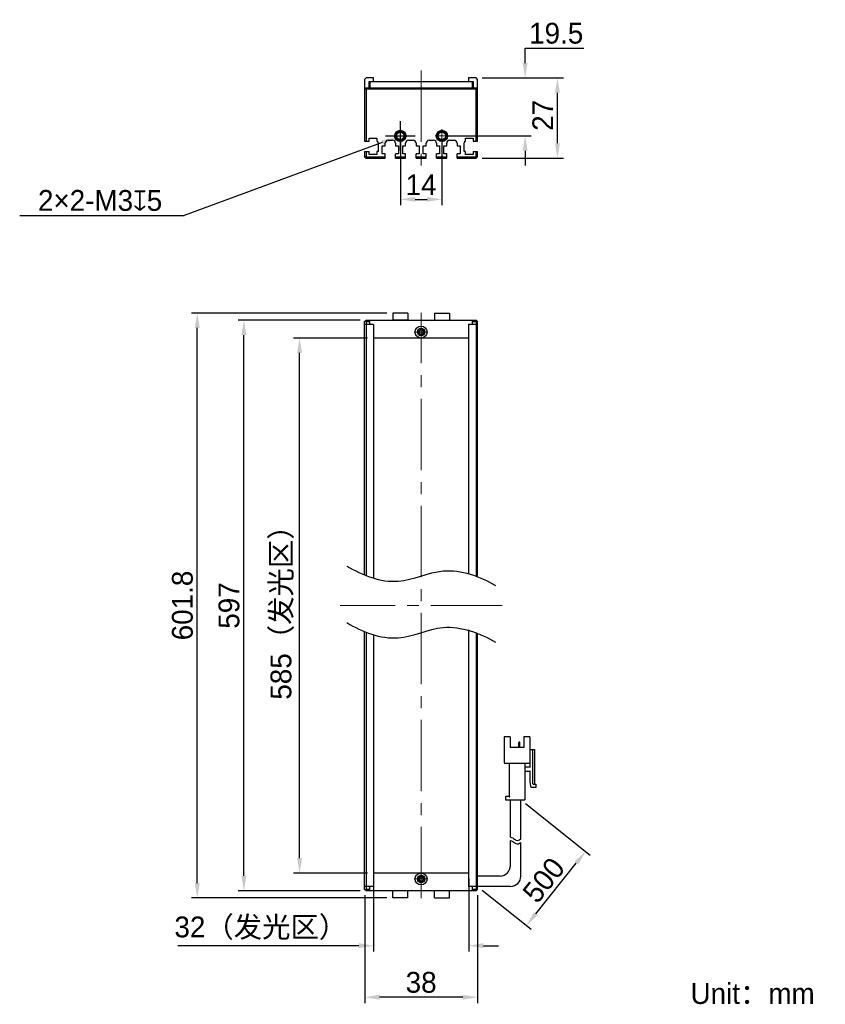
# Model space of a CAD drawing. Header units: millimetres. Extents: x 59 to 195, y 71 to 237.
import ezdxf

# ---------------------------------------------------------------- set-up
doc = ezdxf.new("R2010")
doc.units = ezdxf.units.MM
doc.header["$PDSIZE"] = -5
doc.linetypes.add('点画线', pattern=[18, 12, -2, 2, -2])
for name, color, linetype, lineweight in [('中心线层', 1, '点画线', 18), ('标注', 3, 'Continuous', 25), ('粗实线', 7, 'Continuous', 30), ('粗实线层', 7, 'Continuous', 35)]:
    doc.layers.add(name, color=color, linetype=linetype, lineweight=lineweight)
doc.styles.add('标准', font='txt', dxfattribs={"width": 0.667})
doc.dimstyles.new('CST Standard', dxfattribs={"dimtxt": 3.5, "dimasz": 2.5, "dimexe": 1, "dimexo": 1, "dimgap": 0.6, "dimtad": 1, "dimtoh": 1, "dimdsep": 46, "dimtxsty": 'Standard', "dimcen": -2.5, "dimdle": 5, "dimadec": 0, "dimazin": 2, "dimtfac": 1, "dimtofl": 0, "dimtmove": 0, "dimatfit": 0, "dimfxl": 1, "dimtolj": 1, "dimarcsym": 0})

# ---------------------------------------------------------------- blocks, each defined once
blk = doc.blocks.new('*X1')
at = {"layer": 'Defpoints', "color": 0}
for p in [(106.54, 183), (118.99, 183), (118.99, 93)]:
    blk.add_point(p, dxfattribs=at)
at = {"layer": '标注', "color": 0, "linetype": 'Continuous', "lineweight": -2, "ltscale": 3}
for p, q in [((117.99, 183), (105.54, 183)), ((117.99, 93), (105.54, 93))]:
    blk.add_line(p, q, dxfattribs=at)
at = {"layer": '标注', "color": 9, "linetype": 'Continuous', "lineweight": -2, "ltscale": 3}
blk.add_line((106.54, 95.5), (106.54, 180.5), dxfattribs=at)
at = {"layer": '标注', "color": 9}
for points in [[(106.96, 180.5), (106.13, 180.5), (106.54, 183)], [(106.13, 95.5), (106.96, 95.5), (106.54, 93)]]:
    blk.add_solid(points, dxfattribs=at)
at = {"layer": '标注', "color": 7, "insert": (103.63, 138), "char_height": 3.5, "attachment_point": 5, "rotation": 90}
blk.add_mtext('\\A1;{\\fFZLanTingHei-R-GBK|b0|i0|c134|p2;585（发光区）}', dxfattribs=at)
blk = doc.blocks.new('*X2')
at = {"layer": 'Defpoints', "color": 0}
for p in [(97.18, 186), (117.74, 186), (117.74, 90)]:
    blk.add_point(p, dxfattribs=at)
at = {"layer": '标注', "color": 0, "linetype": 'Continuous', "lineweight": -2, "ltscale": 3}
for p, q in [((116.74, 186), (96.18, 186)), ((116.74, 90), (96.18, 90))]:
    blk.add_line(p, q, dxfattribs=at)
at = {"layer": '标注', "color": 9, "linetype": 'Continuous', "lineweight": -2, "ltscale": 3}
blk.add_line((97.18, 92.5), (97.18, 183.5), dxfattribs=at)
at = {"layer": '标注', "color": 9}
for points in [[(97.59, 183.5), (96.76, 183.5), (97.18, 186)], [(96.76, 92.5), (97.59, 92.5), (97.18, 90)]]:
    blk.add_solid(points, dxfattribs=at)
at = {"layer": '标注', "color": 7, "insert": (94.68, 138), "char_height": 3.5, "attachment_point": 5, "rotation": 90}
blk.add_mtext('\\A1;{\\fFZLanTingHei-R-GBK|b0|i0|c134|p2;597}', dxfattribs=at)
blk = doc.blocks.new('*X3')
at = {"layer": 'Defpoints', "color": 0}
for p in [(118.99, 93), (134.99, 93), (118.99, 80.78)]:
    blk.add_point(p, dxfattribs=at)
at = {"layer": '标注', "color": 0, "linetype": 'Continuous', "lineweight": -2, "ltscale": 3}
for p, q in [((118.99, 92), (118.99, 79.78)), ((134.99, 92), (134.99, 79.78))]:
    blk.add_line(p, q, dxfattribs=at)
at = {"layer": '标注', "color": 9, "linetype": 'Continuous', "lineweight": -2, "ltscale": 3}
for p, q in [((116.49, 80.78), (86.05, 80.78)), ((137.49, 80.78), (139.99, 80.78))]:
    blk.add_line(p, q, dxfattribs=at)
at = {"layer": '标注', "color": 9}
for points in [[(116.49, 80.36), (116.49, 81.2), (118.99, 80.78)], [(137.49, 81.2), (137.49, 80.36), (134.99, 80.78)]]:
    blk.add_solid(points, dxfattribs=at)
at = {"layer": '标注', "color": 7, "insert": (100.02, 83.7), "char_height": 3.5, "attachment_point": 5}
blk.add_mtext('\\A1;\\A1;{\\fFZLanTingHei-R-GBK|b0|i0|c134|p2;32（发光区）}', dxfattribs=at)
blk = doc.blocks.new('*X4')
at = {"layer": 'Defpoints', "color": 0}
for p in [(117.49, 90.25), (136.49, 90.25), (117.49, 72.11)]:
    blk.add_point(p, dxfattribs=at)
at = {"layer": '标注', "color": 0, "linetype": 'Continuous', "lineweight": -2, "ltscale": 3}
for p, q in [((117.49, 89.25), (117.49, 71.11)), ((136.49, 89.25), (136.49, 71.11))]:
    blk.add_line(p, q, dxfattribs=at)
at = {"layer": '标注', "color": 9, "linetype": 'Continuous', "lineweight": -2, "ltscale": 3}
blk.add_line((133.99, 72.11), (119.99, 72.11), dxfattribs=at)
at = {"layer": '标注', "color": 9}
for points in [[(119.99, 72.52), (119.99, 71.69), (117.49, 72.11)], [(133.99, 71.69), (133.99, 72.52), (136.49, 72.11)]]:
    blk.add_solid(points, dxfattribs=at)
at = {"layer": '标注', "color": 7, "insert": (126.99, 74.59), "char_height": 3.5, "attachment_point": 5}
blk.add_mtext('\\A1;\\A1;{\\fFZLanTingHei-R-GBK|b0|i0|c134|p2;38}', dxfattribs=at)
blk = doc.blocks.new('*X5')
at = {"layer": 'Defpoints', "color": 0}
for p in [(123.49, 217), (130.49, 217), (130.49, 206.32)]:
    blk.add_point(p, dxfattribs=at)
at = {"layer": '标注', "color": 0, "linetype": 'Continuous', "lineweight": -2, "ltscale": 3}
for p, q in [((123.49, 216), (123.49, 205.32)), ((130.49, 216), (130.49, 205.32))]:
    blk.add_line(p, q, dxfattribs=at)
at = {"layer": '标注', "color": 9, "linetype": 'Continuous', "lineweight": -2, "ltscale": 3}
blk.add_line((125.99, 206.32), (127.99, 206.32), dxfattribs=at)
at = {"layer": '标注', "color": 9}
for points in [[(125.99, 206.74), (125.99, 205.91), (123.49, 206.32)], [(127.99, 205.91), (127.99, 206.74), (130.49, 206.32)]]:
    blk.add_solid(points, dxfattribs=at)
at = {"layer": '标注', "color": 7, "insert": (126.99, 208.78), "char_height": 3.5, "attachment_point": 5}
blk.add_mtext('\\A1;\\A1;{\\fFZLanTingHei-R-GBK|b0|i0|c134|p2;14}', dxfattribs=at)
blk = doc.blocks.new('*X6')
at = {"layer": 'Defpoints', "color": 0}
for p in [(136.24, 226.75), (144.49, 226.75), (130.49, 217)]:
    blk.add_point(p, dxfattribs=at)
at = {"layer": '标注', "color": 9, "linetype": 'Continuous', "lineweight": -2, "ltscale": 3}
for p, q in [((144.49, 231.75), (154.34, 231.75)), ((144.49, 229.25), (144.49, 231.75)), ((144.49, 214.5), (144.49, 212))]:
    blk.add_line(p, q, dxfattribs=at)
at = {"layer": '标注', "color": 0, "linetype": 'Continuous', "lineweight": -2, "ltscale": 3}
for p, q in [((137.24, 226.75), (145.49, 226.75)), ((131.49, 217), (145.49, 217))]:
    blk.add_line(p, q, dxfattribs=at)
at = {"layer": '标注', "color": 9}
for points in [[(144.07, 229.25), (144.9, 229.25), (144.49, 226.75)], [(144.9, 214.5), (144.07, 214.5), (144.49, 217)]]:
    blk.add_solid(points, dxfattribs=at)
at = {"layer": '标注', "color": 7, "insert": (149.71, 234.25), "char_height": 3.5, "attachment_point": 5}
blk.add_mtext('\\A1;\\A1;{\\fFZLanTingHei-R-GBK|b0|i0|c134|p2;19.5}', dxfattribs=at)
blk = doc.blocks.new('*X7')
at = {"layer": 'Defpoints', "color": 0}
for p in [(89.33, 187.2), (122.24, 187.2), (122.24, 88.8)]:
    blk.add_point(p, dxfattribs=at)
at = {"layer": '标注', "color": 0, "linetype": 'Continuous', "lineweight": -2, "ltscale": 3}
for p, q in [((121.24, 187.2), (88.33, 187.2)), ((121.24, 88.8), (88.33, 88.8))]:
    blk.add_line(p, q, dxfattribs=at)
at = {"layer": '标注', "color": 9, "linetype": 'Continuous', "lineweight": -2, "ltscale": 3}
blk.add_line((89.33, 91.3), (89.33, 184.7), dxfattribs=at)
at = {"layer": '标注', "color": 9}
for points in [[(89.75, 184.7), (88.91, 184.7), (89.33, 187.2)], [(88.91, 91.3), (89.75, 91.3), (89.33, 88.8)]]:
    blk.add_solid(points, dxfattribs=at)
at = {"layer": '标注', "color": 7, "insert": (86.84, 138), "char_height": 3.5, "attachment_point": 5, "rotation": 90}
blk.add_mtext('\\A1;{\\fFZLanTingHei-R-GBK|b0|i0|c134|p2;601.8}', dxfattribs=at)
blk = doc.blocks.new('*X8')
at = {"layer": 'Defpoints', "color": 0}
for p in [(124.19, 217.26), (122.78, 216.74)]:
    blk.add_point(p, dxfattribs=at)
at = {"layer": '标注', "color": 0, "linetype": 'Continuous', "ltscale": 3}
for p, q in [((123.49, 214.5), (123.49, 219.5)), ((120.99, 217), (125.99, 217))]:
    blk.add_line(p, q, dxfattribs=at)
at = {"layer": '标注', "color": 9, "linetype": 'Continuous', "lineweight": -2, "ltscale": 3}
for p in [(120.44, 215.88), (59.45, 203.63)]:
    blk.add_line(p, (87.11, 203.63), dxfattribs=at)
at = {"layer": '标注', "color": 9}
blk.add_solid([(120.58, 215.49), (120.29, 216.27), (122.78, 216.74)], dxfattribs=at)
at = {"layer": '标注', "color": 7, "insert": (72.98, 206.12), "char_height": 3.5, "attachment_point": 5}
blk.add_mtext('\\A1;\\A1;{\\fFZLanTingHei-R-GBK|b0|i0|c134|p2;2×2-M3\\Fgdt.shx|c168;x\\fFZLanTingHei-R-GBK|b0|i0|c134|p2;5\\P}', dxfattribs=at)
blk = doc.blocks.new('*X9')
at = {"layer": 'Defpoints', "color": 0}
for p in [(143.76, 105.33), (154.66, 96.62), (136.49, 90.75)]:
    blk.add_point(p, dxfattribs=at)
at = {"layer": '标注', "color": 0, "linetype": 'Continuous', "lineweight": -2, "ltscale": 3}
for p, q in [((144.54, 104.71), (155.44, 95.99)), ((137.27, 90.12), (145.48, 83.55))]:
    blk.add_line(p, q, dxfattribs=at)
at = {"layer": '标注', "color": 9, "linetype": 'Continuous', "lineweight": -2, "ltscale": 3}
blk.add_line((146.26, 86.13), (153.09, 94.67), dxfattribs=at)
at = {"layer": '标注', "color": 9}
for points in [[(153.42, 94.41), (152.77, 94.93), (154.66, 96.62)], [(145.94, 86.39), (146.59, 85.87), (144.7, 84.18)]]:
    blk.add_solid(points, dxfattribs=at)
at = {"layer": '标注', "color": 7, "insert": (147.62, 91.8), "char_height": 3.5, "attachment_point": 5, "rotation": 51.3402}
blk.add_mtext('\\A1;{\\fFZLanTingHei-R-GBK|b0|i0|c134|p2;500}', dxfattribs=at)
blk = doc.blocks.new('*X10')
at = {"layer": 'Defpoints', "color": 0}
for p in [(136.24, 226.75), (149.92, 226.75), (136.24, 213.25)]:
    blk.add_point(p, dxfattribs=at)
at = {"layer": '标注', "color": 0, "linetype": 'Continuous', "lineweight": -2, "ltscale": 3}
for p, q in [((137.24, 226.75), (150.92, 226.75)), ((137.24, 213.25), (150.92, 213.25))]:
    blk.add_line(p, q, dxfattribs=at)
at = {"layer": '标注', "color": 9, "linetype": 'Continuous', "lineweight": -2, "ltscale": 3}
blk.add_line((149.92, 215.75), (149.92, 224.25), dxfattribs=at)
at = {"layer": '标注', "color": 9}
for points in [[(150.34, 224.25), (149.51, 224.25), (149.92, 226.75)], [(149.51, 215.75), (150.34, 215.75), (149.92, 213.25)]]:
    blk.add_solid(points, dxfattribs=at)
at = {"layer": '标注', "color": 7, "insert": (147.45, 220.46), "char_height": 3.5, "attachment_point": 5, "rotation": 90}
blk.add_mtext('\\A1;\\A1;{\\fFZLanTingHei-R-GBK|b0|i0|c134|p2;27}', dxfattribs=at)

msp = doc.modelspace()

# ---------------------------------------------------------------- linework, layer by layer
at = {"layer": '中心线层', "color": 0}
for p, q in [((126.9854, 228.0025), (126.9854, 212.0066)), ((124.6267, 217.0025), (122.3442, 217.0025)), ((124.6267, 217.0025), (122.7604, 217.0025)), ((123.4854, 215.8612), (123.4854, 218.1438)), ((131.6267, 217.0025), (129.3442, 217.0025)), ((131.6267, 217.0025), (129.7604, 217.0025)), ((130.4854, 215.8612), (130.4854, 218.1438)), ((126.9854, 88.7491), (126.9854, 187.2491)), ((128.1267, 183.9991), (125.8442, 183.9991)), ((126.9854, 185.1404), (126.9854, 183.2741)), ((126.9854, 185.1404), (126.9854, 182.8578)), ((140.6137, 137.9991), (113.3571, 137.9991)), ((126.9854, 93.1404), (126.9854, 91.2741)), ((126.9854, 93.1404), (126.9854, 90.8578)), ((128.1267, 91.9991), (125.8442, 91.9991))]:
    msp.add_line(p, q, dxfattribs=at)
at = {"layer": '粗实线', "color": 0, "ltscale": 3}
for p, q in [((117.7354, 226.7525), (117.4854, 226.5025)), ((117.4854, 226.5025), (117.4854, 216.1025)), ((118.9854, 226.7525), (117.7354, 226.7525)), ((118.2354, 225.1025), (118.2354, 226.1525)), ((118.2354, 226.1525), (118.9854, 226.1525)), ((118.3354, 226.1025), (118.3354, 225.1025)), ((135.6354, 226.1025), (118.3354, 226.1025)), ((118.9854, 226.1525), (118.9854, 226.7525)), ((136.2354, 226.7525), (134.9854, 226.7525)), ((134.9854, 226.7525), (134.9854, 226.1525)), ((134.9854, 226.1525), (135.7354, 226.1525)), ((135.6354, 225.1025), (135.6354, 226.1025)), ((135.7354, 226.1525), (135.7354, 225.1012)), ((136.4854, 226.5025), (136.2354, 226.7525)), ((136.4854, 216.1025), (136.4854, 226.5025)), ((117.4854, 224.8525), (117.7354, 225.1025)), ((117.7354, 224.8525), (117.6104, 224.9775)), ((117.7354, 225.1025), (136.2354, 225.1025)), ((117.7354, 224.8525), (117.7354, 216.1025)), ((136.2354, 224.8525), (117.7354, 224.8525)), ((136.2354, 225.1025), (136.4854, 224.8525)), ((136.2354, 224.8525), (136.3604, 224.9775)), ((136.2354, 216.1025), (136.2354, 224.8525)), ((117.4854, 216.1025), (118.2354, 216.1025)), ((118.2354, 216.1025), (118.2354, 216.6025)), ((118.2354, 216.6025), (119.5354, 216.6025)), ((119.5354, 216.6025), (119.5354, 216.1025)), ((119.7354, 215.8575), (119.7354, 214.3525)), ((120.9354, 215.3025), (120.9354, 215.7525)), ((121.4354, 216.2525), (122.1854, 216.2525)), ((122.6854, 215.7525), (122.6854, 215.3025)), ((124.3854, 215.3025), (124.3854, 215.7525)), ((124.8854, 216.2525), (125.6354, 216.2525)), ((126.1354, 215.7525), (126.1354, 215.3025)), ((127.8354, 215.3025), (127.8354, 215.7525)), ((128.3354, 216.2525), (129.0854, 216.2525)), ((129.5854, 215.7525), (129.5854, 215.3025)), ((131.2854, 215.3025), (131.2854, 215.7525)), ((131.7854, 216.2525), (132.5354, 216.2525)), ((133.0354, 215.7525), (133.0354, 215.3025)), ((134.2354, 214.3525), (134.2354, 215.8575)), ((134.4354, 216.6025), (135.7354, 216.6025)), ((134.4354, 216.1025), (134.4354, 216.6025)), ((135.7354, 216.6025), (135.7354, 216.1025)), ((135.7354, 216.1025), (136.4854, 216.1025)), ((117.4854, 214.3525), (117.4854, 213.5025)), ((117.4854, 214.3525), (118.2354, 214.3525)), ((117.7354, 214.3525), (117.7354, 213.606)), ((118.2354, 213.8525), (118.2354, 214.3525)), ((119.5354, 213.8525), (118.2354, 213.8525)), ((119.5354, 214.3525), (119.5354, 213.8525)), ((119.7354, 214.3525), (119.5354, 214.3525)), ((120.4354, 214.0025), (120.4354, 215.3025)), ((120.4354, 215.3025), (120.9354, 215.3025)), ((120.9354, 214.0025), (120.4354, 214.0025)), ((120.9354, 213.2525), (120.9354, 214.0025)), ((122.6854, 215.3025), (123.1854, 215.3025)), ((123.1854, 214.0025), (122.6854, 214.0025)), ((122.6854, 213.2525), (122.6854, 214.0025)), ((123.1854, 215.3025), (123.1854, 214.0025)), ((123.8854, 215.3025), (124.3854, 215.3025)), ((123.8854, 214.0025), (123.8854, 215.3025)), ((124.3854, 214.0025), (123.8854, 214.0025)), ((124.3854, 213.2525), (124.3854, 214.0025)), ((126.1354, 215.3025), (126.6354, 215.3025)), ((126.6354, 214.0025), (126.1354, 214.0025)), ((126.1354, 213.2525), (126.1354, 214.0025)), ((126.6354, 215.3025), (126.6354, 214.0025)), ((127.3354, 215.3025), (127.8354, 215.3025)), ((127.3354, 214.0025), (127.3354, 215.3025)), ((127.8354, 214.0025), (127.3354, 214.0025)), ((127.8354, 213.2525), (127.8354, 214.0025)), ((129.5854, 215.3025), (130.0854, 215.3025)), ((130.0854, 214.0025), (129.5854, 214.0025)), ((129.5854, 213.2525), (129.5854, 214.0025)), ((130.0854, 215.3025), (130.0854, 214.0025)), ((130.7854, 215.3025), (131.2854, 215.3025)), ((130.7854, 214.0025), (130.7854, 215.3025)), ((131.2854, 214.0025), (130.7854, 214.0025)), ((131.2854, 213.2525), (131.2854, 214.0025)), ((133.0354, 215.3025), (133.5354, 215.3025)), ((133.5354, 214.0025), (133.0354, 214.0025)), ((133.0354, 213.2525), (133.0354, 214.0025)), ((133.5354, 215.3025), (133.5354, 214.0025)), ((134.4354, 214.3525), (134.2354, 214.3525)), ((134.4354, 213.8525), (134.4354, 214.3525)), ((135.7354, 213.8525), (134.4354, 213.8525)), ((135.7354, 214.3525), (136.4854, 214.3525)), ((135.7354, 214.3525), (135.7354, 213.8525)), ((136.2354, 213.606), (136.2354, 214.3525)), ((136.4854, 213.5025), (136.4854, 214.3525)), ((117.4854, 213.5025), (117.7354, 213.606)), ((117.4854, 213.5025), (117.7354, 213.2525)), ((117.7354, 213.606), (117.839, 213.5025)), ((117.7354, 213.2525), (117.839, 213.5025)), ((117.7354, 213.2525), (120.9354, 213.2525)), ((117.839, 213.5025), (120.9354, 213.5025)), ((122.6854, 213.5025), (124.3854, 213.5025)), ((122.6854, 213.2525), (124.3854, 213.2525)), ((126.1354, 213.5025), (127.8354, 213.5025)), ((126.1354, 213.2525), (127.8354, 213.2525)), ((129.5854, 213.5025), (131.2854, 213.5025)), ((129.5854, 213.2525), (131.2854, 213.2525)), ((133.0354, 213.5025), (136.1319, 213.5025)), ((133.0354, 213.2525), (136.2354, 213.2525)), ((136.1319, 213.5025), (136.2354, 213.606)), ((136.2354, 213.2525), (136.1319, 213.5025)), ((136.4854, 213.5025), (136.2354, 213.606)), ((136.2354, 213.2525), (136.4854, 213.5025)), ((122.2352, 187.1991), (122.2352, 185.9991)), ((124.7352, 187.1991), (122.2352, 187.1991)), ((124.7352, 187.1991), (124.7352, 185.9991)), ((129.2352, 187.1991), (129.2352, 185.9991)), ((129.2352, 187.1991), (131.7352, 187.1991)), ((131.7352, 187.1991), (131.7352, 185.9991)), ((117.4854, 185.7491), (117.7354, 185.9991)), ((117.4854, 143.0895), (117.4854, 185.7491)), ((117.6104, 185.8741), (117.7354, 185.7491)), ((117.7354, 185.9991), (136.2354, 185.9991)), ((117.7354, 185.7491), (118.3354, 185.7491)), ((117.7354, 185.7491), (117.7354, 142.9852)), ((118.3354, 185.2491), (118.3354, 185.9991)), ((124.7352, 185.9991), (122.2352, 185.9991)), ((135.6354, 185.2491), (135.6354, 185.9991)), ((135.6354, 185.7491), (136.2354, 185.7491)), ((136.4854, 185.7491), (136.2354, 185.9991)), ((136.2354, 185.7491), (136.3604, 185.8741)), ((136.2354, 185.7491), (136.2354, 142.9787)), ((136.4854, 142.8779), (136.4854, 185.7491)), ((118.9854, 185.2491), (117.4854, 185.2491)), ((118.9854, 185.2491), (118.9854, 142.5316)), ((136.4854, 185.2491), (134.9854, 185.2491)), ((134.9854, 185.2491), (134.9854, 143.4175)), ((134.9854, 182.9991), (118.9854, 182.9991)), ((117.4854, 90.2491), (117.4854, 133.5618)), ((117.7354, 133.4575), (117.7354, 90.2491)), ((118.9854, 133.0039), (118.9854, 90.7491)), ((134.9854, 133.8899), (134.9854, 90.7491)), ((136.2354, 133.4511), (136.2355, 90.2491)), ((136.4854, 90.2491), (136.4854, 133.3502)), ((141.9547, 115.8908), (140.9631, 115.8908)), ((140.9631, 115.8908), (140.9631, 111.5741)), ((141.9547, 115.8908), (141.9547, 114.1408)), ((143.4127, 114.1408), (143.4127, 114.9458)), ((143.5589, 115.0041), (143.471, 115.0041)), ((143.6172, 114.1408), (143.6172, 114.9458)), ((145.2797, 115.8908), (144.2881, 115.8908)), ((144.2881, 115.8908), (144.2881, 114.1408)), ((145.2797, 115.8908), (145.2797, 111.5741)), ((144.2881, 114.1408), (141.9547, 114.1408)), ((145.2797, 113.7908), (146.0381, 113.7908)), ((145.3381, 113.0908), (145.2797, 113.0908)), ((145.3381, 110.7574), (145.3381, 113.7908)), ((145.7464, 113.7908), (145.7464, 108.0741)), ((146.0381, 113.7908), (146.0381, 107.9574)), ((141.0797, 111.4574), (145.1631, 111.4574)), ((141.7797, 111.3408), (141.7797, 105.9158)), ((144.4631, 111.3408), (144.4631, 105.3324)), ((144.5797, 110.8741), (145.3381, 110.8741)), ((145.3381, 110.0574), (144.5797, 110.0574)), ((145.3381, 108.3074), (145.3381, 110.1741)), ((145.5131, 107.3741), (145.3381, 108.3074)), ((145.8631, 107.9574), (146.2714, 107.9574)), ((146.2714, 107.9574), (146.2714, 107.3741)), ((146.2714, 107.3741), (145.5131, 107.3741)), ((141.1964, 105.7991), (141.1964, 105.3324)), ((141.1964, 105.3324), (144.4631, 105.3324)), ((141.3131, 105.9158), (141.7797, 105.9158)), ((142.0131, 99.0551), (142.0131, 105.3324)), ((143.7631, 98.7359), (143.7631, 105.3324)), ((142.0131, 94.2491), (142.0131, 98.4566)), ((143.7631, 92.4991), (143.7631, 98.1374)), ((134.9854, 92.9991), (118.9854, 92.9991)), ((140.2631, 92.4991), (136.4854, 92.4991)), ((118.9854, 90.7491), (117.4854, 90.7491)), ((117.7354, 89.9991), (117.4854, 90.2491)), ((117.7354, 90.2491), (117.6104, 90.1241)), ((118.3354, 90.2491), (117.7354, 90.2491)), ((136.2354, 89.9991), (117.7354, 89.9991)), ((118.3354, 89.9991), (118.3354, 90.7491)), ((122.2352, 88.7991), (122.2352, 89.9991)), ((124.7352, 88.7991), (124.7352, 89.9991)), ((129.2352, 88.7991), (129.2352, 89.9991)), ((131.7352, 88.7991), (131.7352, 89.9991)), ((136.4854, 90.7491), (134.9854, 90.7491)), ((135.6354, 89.9991), (135.6354, 90.7491)), ((136.2355, 90.2491), (135.6354, 90.2491)), ((136.4854, 90.2491), (136.2354, 89.9991)), ((136.3604, 90.1241), (136.2355, 90.2491)), ((142.0131, 90.7491), (136.4854, 90.7491)), ((124.7352, 88.7991), (122.2352, 88.7991)), ((129.2352, 88.7991), (131.7352, 88.7991))]:
    msp.add_line(p, q, dxfattribs=at)
for centre, radius in [((123.4854, 217.0025), 0.95), ((123.4854, 217.0025), 0.8), ((123.4854, 217.0025), 0.625), ((130.4854, 217.0025), 0.95), ((130.4854, 217.0025), 0.8), ((130.4854, 217.0025), 0.625), ((126.9856, 183.9991), 1), ((126.9853, 183.9991), 0.625), ((126.9854, 183.9991), 0.4), ((126.9852, 91.9991), 1), ((126.9855, 91.9991), 0.625), ((126.9854, 91.9991), 0.4)]:
    msp.add_circle(centre, radius, dxfattribs=at)
for centre, radius, start, end in [((123.4854, 217.0025), 0.75, 255, 195), ((130.4854, 217.0025), 0.75, 255, 195), ((119.4854, 215.8575), 0.25, 0, 78.463041), ((121.4354, 215.7525), 0.5, 90, 180), ((122.1854, 215.7525), 0.5, 360, 90), ((124.8854, 215.7525), 0.5, 90, 180), ((125.6354, 215.7525), 0.5, 0, 90), ((128.3354, 215.7525), 0.5, 90, 180), ((129.0854, 215.7525), 0.5, 0, 90), ((131.7854, 215.7525), 0.5, 90, 180), ((132.5354, 215.7525), 0.5, 0, 90), ((134.4854, 215.8575), 0.25, 101.536959, 180), ((126.9854, 183.9991), 0.5, 165, 105), ((126.9856, 183.9991), 0.3667, 25.932154, 154.217671), ((126.9856, 183.9991), 0.3667, 205.782329, 334.067846), ((143.471, 114.9458), 0.0583, 90, 180), ((143.5589, 114.9458), 0.0583, 0, 90), ((141.0797, 111.5741), 0.1167, 180, 270), ((141.6631, 111.3408), 0.1167, 0, 90), ((144.5797, 111.3408), 0.1167, 90, 180), ((144.5797, 110.9908), 0.1167, 180, 270), ((145.1631, 111.5741), 0.1167, 270, 0), ((144.5797, 109.9408), 0.1167, 90, 180), ((145.8631, 108.0741), 0.1167, 180, 270), ((141.3131, 105.7991), 0.1167, 90, 180), ((140.2631, 94.2491), 1.75, 270, 0), ((126.9854, 91.9991), 0.5, 345, 285), ((126.9852, 91.9991), 0.3667, 25.782329, 154.067846), ((126.9852, 91.9991), 0.3667, 205.932154, 334.217671), ((142.0131, 92.4991), 1.75, 270, 360)]:
    msp.add_arc(centre, radius, start, end, dxfattribs=at)
for points, knots in [([(126.6554, 184.1586), (126.6435, 184.134), (126.6275, 184.0811), (126.6225, 184.0264), (126.6225, 183.9991)], [0, 0, 0, 0, 508.02625036, 1016.53916722, 1016.53916722, 1016.53916722, 1016.53916722]), ([(126.6225, 183.9991), (126.6225, 183.9718), (126.6275, 183.9171), (126.6435, 183.8642), (126.6554, 183.8396)], [0, 0, 0, 0, 508.12170318, 1015.7643936, 1015.7643936, 1015.7643936, 1015.7643936]), ([(127.3486, 183.9991), (127.3486, 184.0266), (127.3436, 184.0815), (127.3274, 184.1348), (127.3154, 184.1594)], [0, 0, 0, 0, 509.04444067, 1017.59828765, 1017.59828765, 1017.59828765, 1017.59828765]), ([(127.3154, 183.8387), (127.3274, 183.8634), (127.3436, 183.9166), (127.3486, 183.9716), (127.3486, 183.9991)], [0, 0, 0, 0, 508.16215766, 1016.82215938, 1016.82215938, 1016.82215938, 1016.82215938]), ([(114.5125, 144.6434), (117.0677, 143.076), (122.8558, 140.8118), (131.0272, 145.1079), (136.8732, 142.9083), (139.4926, 141.3607)], [0, 0, 0, 0, 8.99301432, 16.75348973, 25.88072931, 25.88072931, 25.88072931, 25.88072931]), ([(114.5125, 135.1157), (117.0677, 133.5483), (122.8558, 131.2841), (131.0272, 135.5802), (136.8732, 133.3807), (139.4926, 131.833)], [0, 0, 0, 0, 8.99301432, 16.75348973, 25.88072931, 25.88072931, 25.88072931, 25.88072931]), ([(141.7797, 105.9158), (141.7813, 105.9142), (141.7867, 105.9087), (141.7976, 105.8978), (141.8134, 105.882), (141.8323, 105.8631), (141.8531, 105.8424), (141.8746, 105.8209), (141.8892, 105.8063), (141.8964, 105.7991)], [0, 0, 0, 0, 93.15752853, 330.08481821, 659.47252635, 1047.96705, 1472.28459039, 1912.89019437, 2350.38892029, 2350.38892029, 2350.38892029, 2350.38892029]), ([(142.0131, 99.0551), (142.1522, 99.0337), (142.4725, 98.9175), (143.0233, 98.3609), (143.4836, 98.5366), (143.7631, 98.7359)], [0, 0, 0, 0, 254.93638114, 600.62958921, 1107.78772326, 1107.78772326, 1107.78772326, 1107.78772326]), ([(142.0131, 98.4566), (142.1522, 98.4352), (142.4725, 98.3189), (143.0233, 97.7623), (143.4836, 97.9381), (143.7631, 98.1374)], [0, 0, 0, 0, 254.70811264, 600.0917891, 1106.79581681, 1106.79581681, 1106.79581681, 1106.79581681]), ([(126.6554, 92.1594), (126.6434, 92.1348), (126.6272, 92.0815), (126.6222, 92.0266), (126.6222, 91.9991)], [0, 0, 0, 0, 353.12130946, 706.5885702, 706.5885702, 706.5885702, 706.5885702]), ([(126.6222, 91.9991), (126.6222, 91.9716), (126.6272, 91.9166), (126.6434, 91.8634), (126.6554, 91.8387)], [0, 0, 0, 0, 353.3225589, 706.30460171, 706.30460171, 706.30460171, 706.30460171]), ([(127.3483, 91.9991), (127.3483, 92.0264), (127.3434, 92.0811), (127.3273, 92.134), (127.3154, 92.1586)], [0, 0, 0, 0, 355.09379166, 709.85283192, 709.85283192, 709.85283192, 709.85283192]), ([(127.3154, 91.8396), (127.3273, 91.8642), (127.3434, 91.9171), (127.3483, 91.9718), (127.3483, 91.9991)], [0, 0, 0, 0, 354.61768024, 709.5750684, 709.5750684, 709.5750684, 709.5750684])]:
    msp.add_open_spline(points, degree=3, knots=knots, dxfattribs=at)

# ---------------------------------------------------------------- texts
at = {"layer": '粗实线层', "color": 0, "insert": (172.3055, 74.4782), "char_height": 3.5, "width": 42.992139, "attachment_point": 1, "style": '标准'}
msp.add_mtext('{\\W1;\\fFZLanTingHei-R-GBK|b0|i0|c134|p2;Unit：mm}', dxfattribs=at)

# ---------------------------------------------------------------- dimensions: what is measured, and where the dimension line sits
at = {"layer": '标注', "color": 0, "ltscale": 3}
for base, p1, p2, text, picture, middle in [((144.4865, 226.7525), (130.4854, 217.0025), (136.2354, 226.7525), '\\A1;{\\fFZLanTingHei-R-GBK|b0|i0|c134|p2;<>}', '*X6', (149.7135, 234.2491)), ((89.3308, 187.1991), (122.2352, 88.7991), (122.2352, 187.1991), '{\\fFZLanTingHei-R-GBK|b0|i0|c134|p2;601.8}', '*X7', (86.8434, 137.9991)), ((97.1771, 185.9991), (117.7354, 89.9991), (117.7354, 185.9991), '{\\fFZLanTingHei-R-GBK|b0|i0|c134|p2;597}', '*X2', (94.6806, 137.9991)), ((106.5447, 182.9991), (118.9854, 92.9991), (118.9854, 182.9991), '{\\fFZLanTingHei-R-GBK|b0|i0|c134|p2;585（发光区）}', '*X1', (103.6266, 137.9991))]:
    dim = msp.add_linear_dim(base=base, p1=p1, p2=p2, angle=90, text=text, dimstyle='CST Standard', override={"dimlfac": 2, "dimtxsty": 'Standard', "dimsah": 1, "dimclrd": 9, "dimclrt": 7, "dimtzin": 8}, dxfattribs=at)
    dim.commit()
    dim.dimension.update_dxf_attribs({"geometry": picture, "text_midpoint": middle})
for base, p1, p2, angle, text, override, picture, middle in [((149.9223, 226.7525), (136.2354, 213.2525), (136.2354, 226.7525), 90, '\\A1;{\\fFZLanTingHei-R-GBK|b0|i0|c134|p2;<>}', {"dimlfac": 2, "dimtxsty": 'Standard', "dimsah": 1, "dimclrd": 9, "dimclrt": 7, "dimtzin": 8}, '*X10', (149.9223, 220.4594)), ((154.6567, 96.6175), (136.4854, 90.7491), (143.7631, 105.3324), 51.340192, '{\\fFZLanTingHei-R-GBK|b0|i0|c134|p2;500}', {"dimlfac": 2, "dimtxsty": 'Standard', "dimsah": 1, "dimclrd": 9, "dimclrt": 7, "dimtzin": 0}, '*X9', (149.5607, 90.2475))]:
    dim = msp.add_linear_dim(base=base, p1=p1, p2=p2, angle=angle, text=text, dimstyle='CST Standard', override=override, dxfattribs=at)
    dim.commit()
    dim.dimension.update_dxf_attribs({"geometry": picture, "text_midpoint": middle, "dimtype": 160})
dim = msp.add_diameter_dim_2p(p1=(124.1894, 217.2613), p2=(122.7815, 216.7437), text='\\A1;{\\fFZLanTingHei-R-GBK|b0|i0|c134|p2;2×2-M3\\Fgdt.shx|c168;x\\fFZLanTingHei-R-GBK|b0|i0|c134|p2;5\\P}', dimstyle='CST Standard', override={"dimlfac": 2, "dimpost": '2×2-M<>{\\fcxgdtshp;b}5\\X(此处端板螺丝可根据需要拆装)', "dimtxsty": 'Standard', "dimsah": 1, "dimclrd": 9, "dimclrt": 7, "dimtzin": 8}, dxfattribs=at)
dim.commit()
dim.dimension.update_dxf_attribs({"geometry": '*X8', "text_midpoint": (72.9784, 203.6274), "dimtype": 163})
for base, p1, p2, picture, middle in [((130.4854, 206.3247), (123.4854, 217.0025), (130.4854, 217.0025), '*X5', (126.9854, 208.7846)), ((117.4854, 72.1069), (136.4854, 90.2491), (117.4854, 90.2491), '*X4', (126.9854, 74.5944))]:
    dim = msp.add_linear_dim(base=base, p1=p1, p2=p2, text='\\A1;{\\fFZLanTingHei-R-GBK|b0|i0|c134|p2;<>}', dimstyle='CST Standard', override={"dimlfac": 2, "dimtxsty": 'Standard', "dimsah": 1, "dimclrd": 9, "dimclrt": 7, "dimtzin": 8}, dxfattribs=at)
    dim.commit()
    dim.dimension.update_dxf_attribs({"geometry": picture, "text_midpoint": middle})
dim = msp.add_linear_dim(base=(118.9854, 80.7788), p1=(134.9854, 92.9991), p2=(118.9854, 92.9991), text='\\A1;{\\fFZLanTingHei-R-GBK|b0|i0|c134|p2;<>}', dimstyle='CST Standard', override={"dimlfac": 2, "dimpost": '（发光区）', "dimtxsty": 'Standard', "dimsah": 1, "dimclrd": 9, "dimclrt": 7, "dimtzin": 8}, dxfattribs=at)
dim.commit()
dim.dimension.update_dxf_attribs({"geometry": '*X3', "text_midpoint": (100.0176, 80.7788), "dimtype": 160})

doc.saveas('drawing.dxf')
